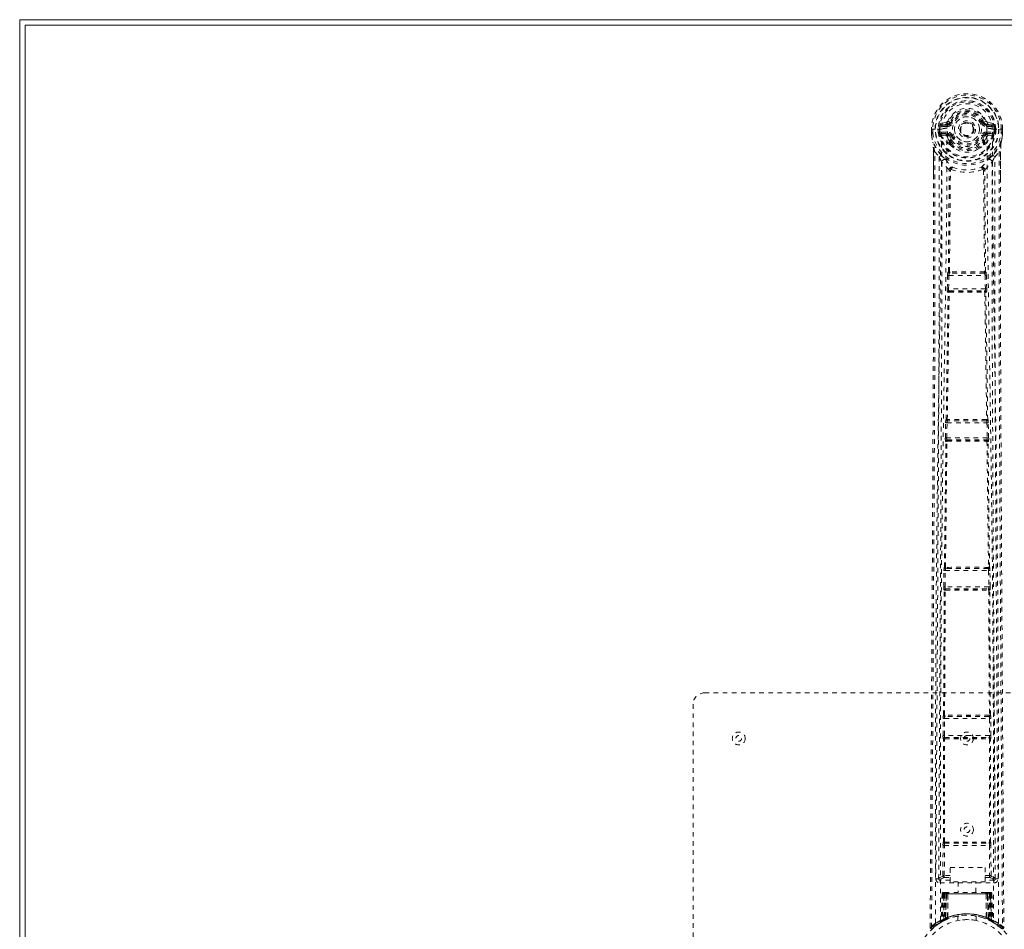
# Model space of a CAD drawing. Header units: inches. Extents: x 23.4 to 64.9, y 13.6 to 55.1.
# Tile 4 of 5: x 23.4 to 44.9, y 35.2 to 55.1. Entities that reach past the tile are written whole.
import ezdxf

# ---------------------------------------------------------------- set-up
doc = ezdxf.new("R2010")
doc.units = ezdxf.units.IN
doc.header["$MEASUREMENT"] = 0
doc.linetypes.add('SLD-Dashed', pattern=[0.075, 0.05, -0.025])
doc.linetypes.add('SLD-Solid', pattern=[0])

msp = doc.modelspace()

# ---------------------------------------------------------------- linework, layer by layer
at = {"color": 7, "linetype": 'SLD-Solid', "lineweight": 15}
for p, q in [((23.378, 13.639), (23.378, 55.139)), ((23.378, 55.139), (64.878, 55.139)), ((64.76, 55.021), (23.496, 55.021)), ((23.496, 55.021), (23.496, 13.757)), ((23.496, 13.757), (23.496, 55.021)), ((23.496, 55.021), (64.76, 55.021))]:
    msp.add_line(p, q, dxfattribs=at)
at = {"color": 7, "linetype": 'SLD-Dashed', "lineweight": 0}
for p, q in [((43.671, 52.889), (43.552, 52.865)), ((43.582, 52.829), (43.699, 52.85)), ((43.699, 52.85), (43.699, 52.829)), ((43.759, 52.893), (43.781, 52.884)), ((44.474, 52.884), (44.497, 52.893)), ((44.551, 52.916), (44.497, 52.893)), ((44.497, 52.893), (44.5, 52.887)), ((44.556, 52.85), (44.673, 52.829)), ((44.556, 52.85), (44.556, 52.829)), ((44.703, 52.865), (44.584, 52.889)), ((43.348, 52.743), (43.349, 52.665)), ((43.352, 52.743), (43.348, 52.743)), ((43.349, 52.743), (43.35, 52.664)), ((43.349, 52.665), (43.349, 52.665)), ((43.405, 52.743), (43.352, 52.743)), ((43.378, 52.743), (43.378, 52.665)), ((43.428, 52.743), (43.405, 52.743)), ((43.574, 52.743), (43.428, 52.743)), ((43.5, 52.67), (43.499, 52.742)), ((43.529, 52.671), (43.5, 52.669)), ((43.5, 52.669), (43.5, 52.67)), ((43.534, 52.743), (43.529, 52.743)), ((43.529, 52.743), (43.529, 52.671)), ((43.53, 52.67), (43.535, 52.651)), ((43.535, 52.666), (43.534, 52.743)), ((43.535, 52.651), (43.535, 52.666)), ((43.541, 52.628), (43.544, 52.625)), ((43.57, 52.677), (43.57, 52.647)), ((43.57, 52.677), (43.699, 52.677)), ((43.699, 52.623), (43.57, 52.647)), ((43.57, 52.647), (43.699, 52.647)), ((43.574, 52.743), (43.574, 52.743)), ((43.582, 52.829), (43.582, 52.799)), ((43.699, 52.829), (43.582, 52.829)), ((43.699, 52.799), (43.582, 52.799)), ((43.699, 52.799), (43.699, 52.829)), ((43.699, 52.677), (43.699, 52.647)), ((43.699, 52.623), (43.699, 52.647)), ((44.284, 52.748), (44.284, 52.738)), ((44.284, 52.738), (44.284, 52.724)), ((44.673, 52.829), (44.556, 52.829)), ((44.556, 52.799), (44.556, 52.829)), ((44.673, 52.799), (44.556, 52.799)), ((44.556, 52.677), (44.556, 52.647)), ((44.556, 52.677), (44.686, 52.677)), ((44.686, 52.647), (44.556, 52.623)), ((44.556, 52.623), (44.556, 52.647)), ((44.556, 52.647), (44.686, 52.647)), ((44.673, 52.799), (44.673, 52.829)), ((44.682, 52.743), (44.682, 52.743)), ((44.682, 52.743), (44.85, 52.743)), ((44.686, 52.647), (44.686, 52.677)), ((44.712, 52.625), (44.702, 52.614)), ((44.712, 52.625), (44.714, 52.628)), ((44.712, 52.625), (44.712, 52.625)), ((44.726, 52.67), (44.72, 52.651)), ((44.72, 52.651), (44.721, 52.666)), ((44.721, 52.743), (44.727, 52.743)), ((44.721, 52.666), (44.721, 52.743)), ((44.721, 52.743), (44.721, 52.743)), ((44.726, 52.67), (44.722, 52.644)), ((44.726, 52.671), (44.727, 52.743)), ((44.756, 52.669), (44.726, 52.671)), ((44.756, 52.743), (44.756, 52.67)), ((44.756, 52.67), (44.756, 52.669)), ((44.85, 52.743), (44.903, 52.743)), ((44.877, 52.665), (44.878, 52.743)), ((44.907, 52.743), (44.903, 52.743)), ((44.906, 52.666), (44.903, 52.615)), ((44.905, 52.664), (44.906, 52.743)), ((44.907, 52.743), (44.907, 52.665)), ((44.907, 52.665), (44.907, 52.665)), ((43.35, 52.618), (43.35, 52.614)), ((43.38, 52.441), (43.377, 52.459)), ((43.544, 52.625), (43.554, 52.614)), ((43.67, 52.593), (43.554, 52.614)), ((43.741, 52.439), (43.741, 52.478)), ((43.754, 52.581), (43.742, 52.6)), ((43.758, 52.396), (43.746, 52.415)), ((43.781, 52.593), (43.754, 52.581)), ((43.754, 52.581), (43.795, 52.495)), ((43.765, 52.481), (43.765, 52.442)), ((44.461, 52.495), (44.501, 52.581)), ((44.501, 52.581), (44.474, 52.593)), ((44.491, 52.442), (44.491, 52.481)), ((44.51, 52.415), (44.498, 52.396)), ((44.514, 52.478), (44.558, 52.571)), ((44.514, 52.439), (44.514, 52.478)), ((44.586, 52.593), (44.702, 52.614)), ((44.702, 52.614), (44.702, 52.614)), ((44.702, 52.614), (44.702, 52.614)), ((44.906, 52.618), (44.906, 52.613)), ((43.392, 51.637), (43.392, 52.245)), ((43.421, 52.244), (43.518, 52.129)), ((44.738, 52.129), (44.834, 52.244)), ((44.864, 52.245), (44.864, 51.671)), ((43.72, 49.614), (43.74, 51.833)), ((43.736, 51.851), (43.736, 51.851)), ((43.744, 49.616), (43.764, 51.836)), ((43.763, 51.837), (43.763, 51.836)), ((44.492, 51.836), (44.492, 51.837)), ((44.492, 51.836), (44.512, 49.616)), ((44.535, 49.614), (44.515, 51.833)), ((44.519, 51.851), (44.519, 51.851)), ((43.716, 49.612), (43.72, 49.614)), ((44.506, 49.611), (44.506, 49.611)), ((44.539, 49.612), (44.535, 49.614)), ((43.695, 49.243), (43.703, 49.537)), ((43.703, 49.537), (43.704, 49.565)), ((43.725, 49.242), (43.732, 49.537)), ((43.732, 49.537), (44.523, 49.537)), ((43.746, 49.582), (43.75, 49.583)), ((44.51, 49.582), (43.746, 49.582)), ((44.505, 49.583), (44.51, 49.582)), ((44.523, 49.537), (44.531, 49.242)), ((44.553, 49.537), (44.551, 49.565)), ((44.56, 49.243), (44.553, 49.537)), ((44.531, 49.242), (43.725, 49.242)), ((43.744, 49.193), (43.733, 49.197)), ((43.733, 49.197), (44.522, 49.197)), ((44.522, 49.197), (44.511, 49.193)), ((43.714, 49.164), (43.703, 49.168)), ((44.513, 49.171), (44.513, 49.171)), ((44.541, 49.164), (44.552, 49.168)), ((43.671, 46.379), (43.673, 46.38)), ((44.585, 46.379), (44.582, 46.38)), ((43.654, 45.976), (43.661, 46.304)), ((43.684, 45.976), (43.691, 46.303)), ((43.691, 46.303), (44.565, 46.303)), ((43.701, 46.348), (43.703, 46.349)), ((44.555, 46.348), (43.701, 46.348)), ((44.552, 46.349), (44.555, 46.348)), ((44.565, 46.303), (44.572, 45.976)), ((44.602, 45.976), (44.594, 46.304)), ((44.572, 45.976), (43.684, 45.976)), ((43.634, 43.142), (43.666, 45.898)), ((43.656, 43.143), (43.689, 45.9)), ((43.666, 45.898), (43.66, 45.901)), ((43.696, 45.928), (43.69, 45.931)), ((43.69, 45.931), (44.566, 45.931)), ((44.566, 45.931), (44.559, 45.928)), ((44.566, 45.9), (44.599, 43.143)), ((44.589, 45.898), (44.596, 45.901)), ((44.621, 43.142), (44.589, 45.898)), ((43.633, 43.141), (43.634, 43.142)), ((44.623, 43.141), (44.621, 43.142)), ((43.619, 42.713), (43.625, 43.066)), ((43.649, 42.713), (43.654, 43.066)), ((43.654, 43.066), (44.601, 43.066)), ((43.663, 43.111), (43.664, 43.111)), ((44.593, 43.111), (43.663, 43.111)), ((43.669, 43.112), (43.669, 43.112)), ((44.587, 43.112), (44.587, 43.112)), ((44.591, 43.111), (44.593, 43.111)), ((44.601, 43.066), (44.606, 42.713)), ((44.636, 42.713), (44.631, 43.066)), ((44.606, 42.713), (43.649, 42.713)), ((43.615, 39.901), (43.63, 42.636)), ((43.63, 42.636), (43.625, 42.639)), ((43.637, 39.902), (43.652, 42.638)), ((43.66, 42.666), (43.655, 42.668)), ((43.655, 42.668), (44.6, 42.668)), ((43.664, 42.665), (43.664, 42.665)), ((44.592, 42.665), (44.592, 42.665)), ((44.6, 42.668), (44.596, 42.666)), ((44.603, 42.638), (44.619, 39.902)), ((44.625, 42.636), (44.63, 42.639)), ((44.64, 39.901), (44.625, 42.636)), ((38.378, 40.389), (49.878, 40.389)), ((38.128, 28.639), (38.128, 40.139)), ((43.614, 39.9), (43.615, 39.901)), ((44.642, 39.9), (44.64, 39.901)), ((43.603, 39.454), (43.605, 39.825)), ((43.633, 39.454), (43.635, 39.825)), ((43.635, 39.825), (44.62, 39.825)), ((43.643, 39.87), (43.645, 39.87)), ((44.612, 39.87), (43.643, 39.87)), ((43.649, 39.871), (43.649, 39.871)), ((44.606, 39.871), (44.606, 39.871)), ((44.611, 39.87), (44.612, 39.87)), ((44.62, 39.825), (44.623, 39.454)), ((44.653, 39.454), (44.65, 39.825)), ((43.614, 39.377), (43.61, 39.379)), ((43.612, 37.121), (43.614, 39.377)), ((44.623, 39.454), (43.633, 39.454)), ((43.633, 37.122), (43.635, 39.378)), ((43.643, 39.407), (43.64, 39.409)), ((43.64, 39.409), (44.616, 39.409)), ((43.648, 39.407), (43.647, 39.407)), ((44.608, 39.407), (44.608, 39.407)), ((44.616, 39.409), (44.612, 39.407)), ((44.62, 39.378), (44.622, 37.122)), ((44.642, 39.377), (44.646, 39.379)), ((44.644, 37.121), (44.642, 39.377)), ((43.611, 37.121), (43.612, 37.121)), ((44.644, 37.121), (44.644, 37.121)), ((43.601, 36.386), (43.603, 37.046)), ((43.631, 36.386), (43.633, 37.046)), ((43.633, 37.046), (44.623, 37.046)), ((43.641, 37.091), (43.641, 37.091)), ((43.641, 37.091), (44.615, 37.091)), ((44.614, 37.091), (44.615, 37.091)), ((44.623, 37.046), (44.624, 36.386)), ((44.654, 36.386), (44.653, 37.046)), ((43.76, 36.561), (44.529, 36.561)), ((43.76, 36.247), (43.76, 36.561)), ((44.529, 36.561), (44.529, 36.247)), ((43.447, 36.314), (43.507, 36.314)), ((43.507, 36.318), (43.508, 36.316)), ((43.507, 36.314), (43.509, 36.303)), ((43.508, 36.313), (43.509, 36.303)), ((43.537, 36.284), (43.537, 36.223)), ((43.76, 36.284), (43.537, 36.284)), ((43.629, 36.341), (43.76, 36.341)), ((43.76, 36.386), (43.631, 36.386)), ((44.529, 36.247), (43.76, 36.247)), ((43.933, 36.247), (43.933, 36.014)), ((44.323, 36.014), (44.323, 36.247)), ((44.529, 36.386), (44.624, 36.386)), ((44.529, 36.341), (44.626, 36.341)), ((44.718, 36.284), (44.529, 36.284)), ((44.718, 36.223), (44.718, 36.284)), ((44.746, 36.303), (44.748, 36.314)), ((44.746, 36.303), (44.747, 36.313)), ((44.748, 36.316), (44.748, 36.318)), ((44.748, 36.314), (44.808, 36.314)), ((43.537, 36.223), (44.718, 36.223)), ((43.581, 35.985), (43.56, 35.379)), ((43.594, 35.985), (43.573, 35.388)), ((43.594, 35.985), (43.581, 35.985)), ((43.581, 35.985), (43.62, 35.985)), ((43.613, 35.985), (43.592, 35.398)), ((43.613, 35.989), (43.593, 35.395)), ((43.68, 35.985), (43.613, 35.985)), ((43.619, 35.428), (43.62, 35.985)), ((43.62, 35.985), (44.635, 35.985)), ((43.634, 36.014), (43.624, 36.014)), ((43.633, 35.985), (43.633, 35.435)), ((44.622, 35.985), (43.634, 35.985)), ((43.697, 36.014), (43.643, 36.014)), ((43.652, 35.985), (43.652, 35.443)), ((43.652, 35.985), (44.603, 35.985)), ((43.66, 35.434), (43.68, 35.985)), ((43.681, 35.985), (43.662, 35.434)), ((43.68, 35.985), (43.681, 35.985)), ((43.703, 35.461), (43.708, 35.985)), ((43.711, 35.985), (43.707, 35.464)), ((43.711, 35.985), (43.708, 35.985)), ((43.718, 36.014), (43.711, 36.014)), ((44.544, 35.985), (43.711, 35.985)), ((44.537, 36.014), (43.718, 36.014)), ((44.545, 36.014), (44.538, 36.014)), ((44.549, 35.464), (44.544, 35.985)), ((44.547, 35.985), (44.544, 35.985)), ((44.547, 35.985), (44.553, 35.461)), ((44.613, 36.014), (44.558, 36.014)), ((44.594, 35.434), (44.574, 35.985)), ((44.574, 35.985), (44.576, 35.985)), ((44.576, 35.985), (44.595, 35.434)), ((44.643, 35.985), (44.576, 35.985)), ((44.604, 35.443), (44.603, 35.985)), ((44.631, 36.014), (44.622, 36.014)), ((44.622, 35.985), (44.622, 35.435)), ((44.622, 35.985), (44.661, 35.985)), ((44.636, 35.985), (44.636, 35.428)), ((44.663, 35.395), (44.642, 35.989)), ((44.643, 35.985), (44.663, 35.398)), ((44.661, 35.985), (44.682, 35.388)), ((44.675, 35.985), (44.661, 35.985)), ((44.675, 35.985), (44.696, 35.379)), ((43.584, 35.376), (43.481, 35.313)), ((43.56, 35.379), (43.573, 35.388)), ((43.577, 35.373), (43.644, 35.408)), ((43.592, 35.398), (43.66, 35.434)), ((43.632, 35.402), (43.619, 35.428)), ((43.644, 35.408), (43.645, 35.408)), ((43.647, 35.409), (43.645, 35.408)), ((43.663, 35.417), (43.652, 35.443)), ((43.662, 35.434), (43.66, 35.434)), ((43.692, 35.428), (43.662, 35.414)), ((43.703, 35.461), (43.707, 35.464)), ((43.928, 35.496), (43.928, 35.4)), ((44.328, 35.4), (44.328, 35.496)), ((44.545, 35.437), (44.551, 35.435)), ((44.549, 35.464), (44.553, 35.461)), ((44.604, 35.443), (44.592, 35.417)), ((44.595, 35.434), (44.594, 35.434)), ((44.595, 35.434), (44.663, 35.398)), ((44.609, 35.409), (44.61, 35.408)), ((44.611, 35.408), (44.612, 35.408)), ((44.612, 35.408), (44.678, 35.373)), ((44.621, 35.403), (44.623, 35.402)), ((44.682, 35.388), (44.696, 35.379)), ((43.321, 35.247), (43.351, 35.247)), ((43.475, 35.308), (43.371, 35.225)), ((43.459, 35.297), (43.478, 35.313)), ((43.545, 35.355), (43.559, 35.363)), ((44.691, 35.367), (44.704, 35.359)), ((44.697, 35.363), (44.71, 35.355))]:
    msp.add_line(p, q, dxfattribs=at)
at = {"color": 7, "linetype": 'SLD-Dashed', "lineweight": 0, "flags": 128}
for points in [[(44.565, 52.76), (44.558, 52.84), (44.534, 52.917), (44.493, 52.987), (44.437, 53.049), (44.37, 53.098), (44.294, 53.135), (44.212, 53.157), (44.128, 53.164), (44.043, 53.157), (43.961, 53.135), (43.885, 53.098), (43.818, 53.049), (43.763, 52.987), (43.722, 52.917), (43.697, 52.84), (43.691, 52.76)], [(43.809, 52.872), (43.803, 52.875), (43.798, 52.877), (43.794, 52.879), (43.789, 52.88), (43.786, 52.882), (43.783, 52.883), (43.782, 52.884), (43.781, 52.884)], [(44.447, 52.872), (44.452, 52.875), (44.457, 52.877), (44.462, 52.879), (44.466, 52.88), (44.469, 52.882), (44.472, 52.883), (44.474, 52.884), (44.474, 52.884)], [(43.348, 52.743), (43.348, 52.743), (43.349, 52.743), (43.351, 52.743), (43.355, 52.743), (43.36, 52.743), (43.365, 52.743), (43.371, 52.743), (43.378, 52.743)], [(43.378, 52.665), (43.372, 52.665), (43.366, 52.665), (43.36, 52.665), (43.356, 52.665), (43.352, 52.665), (43.349, 52.665), (43.348, 52.665), (43.349, 52.665)], [(43.378, 52.665), (43.377, 52.661), (43.369, 52.649), (43.367, 52.645), (43.366, 52.64), (43.365, 52.635), (43.364, 52.633), (43.363, 52.632), (43.359, 52.631), (43.356, 52.63), (43.355, 52.629), (43.354, 52.627), (43.353, 52.623), (43.352, 52.615), (43.352, 52.613), (43.351, 52.612), (43.351, 52.613), (43.35, 52.614)], [(43.44, 35.341), (43.437, 37.784), (43.441, 40.226), (43.455, 42.666), (43.481, 45.104), (43.509, 47.018), (43.539, 48.93), (43.564, 50.838), (43.574, 52.743)], [(43.53, 52.67), (43.529, 52.671), (43.529, 52.671)], [(43.535, 52.666), (43.551, 52.675), (43.57, 52.677)], [(43.582, 52.799), (43.559, 52.804), (43.54, 52.817)], [(43.548, 35.397), (43.546, 37.834), (43.551, 40.271), (43.566, 42.706), (43.594, 45.138), (43.624, 47.048), (43.655, 48.955), (43.682, 50.859), (43.691, 52.76)], [(44.565, 52.76), (44.574, 50.825), (44.601, 48.885), (44.634, 46.943), (44.663, 44.999), (44.686, 43.053), (44.704, 40.503), (44.709, 37.951), (44.707, 35.397)], [(44.716, 52.817), (44.696, 52.804), (44.673, 52.799)], [(44.816, 35.341), (44.818, 37.784), (44.814, 40.226), (44.8, 42.666), (44.774, 45.105), (44.747, 47.018), (44.717, 48.93), (44.692, 50.838), (44.682, 52.743)], [(44.686, 52.677), (44.704, 52.675), (44.721, 52.666)], [(44.726, 52.671), (44.726, 52.671), (44.726, 52.67)], [(44.877, 52.665), (44.883, 52.665), (44.889, 52.665), (44.895, 52.665), (44.9, 52.665), (44.903, 52.665), (44.906, 52.665), (44.907, 52.665), (44.907, 52.665)], [(44.906, 52.614), (44.905, 52.612), (44.904, 52.612), (44.903, 52.613), (44.903, 52.614), (44.902, 52.623), (44.901, 52.627), (44.9, 52.628), (44.899, 52.629), (44.896, 52.63), (44.894, 52.631), (44.892, 52.632), (44.891, 52.633), (44.89, 52.64), (44.889, 52.645), (44.887, 52.649), (44.881, 52.657), (44.878, 52.66), (44.877, 52.665)], [(44.878, 52.743), (44.884, 52.743), (44.89, 52.743), (44.896, 52.743), (44.9, 52.743), (44.904, 52.743), (44.907, 52.743), (44.908, 52.743), (44.907, 52.743)], [(43.35, 52.618), (43.362, 52.53), (43.377, 52.459)], [(43.35, 52.614), (43.363, 52.522), (43.379, 52.448)], [(43.377, 52.459), (43.378, 52.453), (43.379, 52.448)], [(43.56, 52.17), (43.459, 52.293), (43.379, 52.448)], [(43.697, 52.571), (43.684, 52.588), (43.67, 52.593)], [(43.741, 52.478), (43.718, 52.52), (43.697, 52.571)], [(43.746, 52.415), (43.745, 52.416), (43.741, 52.439)], [(43.809, 52.604), (43.803, 52.602), (43.798, 52.6), (43.794, 52.598), (43.789, 52.596), (43.786, 52.595), (43.783, 52.594), (43.782, 52.593), (43.781, 52.593)], [(44.447, 52.604), (44.452, 52.602), (44.457, 52.6), (44.462, 52.598), (44.466, 52.596), (44.469, 52.595), (44.472, 52.594), (44.474, 52.593), (44.474, 52.593)], [(44.514, 52.439), (44.51, 52.416), (44.51, 52.415)], [(44.558, 52.571), (44.572, 52.588), (44.586, 52.593)], [(44.876, 52.448), (44.796, 52.293), (44.696, 52.17)], [(44.872, 52.415), (44.868, 52.361), (44.864, 52.245)], [(44.878, 52.459), (44.874, 52.439), (44.872, 52.415)], [(44.876, 52.448), (44.892, 52.522), (44.906, 52.614)], [(44.876, 52.448), (44.878, 52.453), (44.878, 52.459)], [(44.906, 52.618), (44.893, 52.53), (44.878, 52.459)], [(43.351, 35.247), (43.356, 36.183), (43.362, 37.155), (43.368, 38.163), (43.373, 38.932), (43.374, 39.034), (43.374, 39.136), (43.375, 39.239), (43.376, 39.342), (43.376, 39.446), (43.377, 39.57), (43.379, 39.937), (43.381, 40.272), (43.383, 40.576), (43.385, 40.847), (43.388, 41.355), (43.391, 41.799), (43.395, 42.457), (43.398, 43.056), (43.402, 43.598), (43.405, 44.206), (43.408, 44.826), (43.414, 46.024), (43.42, 47.3), (43.423, 48.532), (43.425, 49.773), (43.425, 51.023), (43.421, 52.244)], [(43.392, 52.245), (43.391, 52.245), (43.393, 52.245), (43.395, 52.245), (43.398, 52.244), (43.403, 52.244), (43.408, 52.244), (43.414, 52.244), (43.421, 52.244)], [(43.393, 52.245), (43.394, 51.967), (43.395, 51.727), (43.395, 51.637)], [(43.758, 52.396), (43.836, 52.33), (43.889, 52.301)], [(44.367, 52.301), (44.42, 52.33), (44.498, 52.396)], [(44.834, 52.244), (44.831, 50.908), (44.83, 49.555), (44.833, 48.176), (44.837, 46.85), (44.844, 45.484), (44.851, 44.118), (44.858, 42.818), (44.865, 41.664), (44.87, 40.859), (44.878, 39.533), (44.886, 38.391), (44.892, 37.301), (44.899, 36.253), (44.905, 35.247)], [(44.864, 52.245), (44.864, 52.245), (44.863, 52.245), (44.86, 52.245), (44.857, 52.244), (44.853, 52.244), (44.847, 52.244), (44.841, 52.244), (44.834, 52.244)], [(44.86, 51.671), (44.861, 51.914), (44.862, 52.245)], [(43.518, 52.129), (43.519, 51.371), (43.519, 50.577), (43.519, 49.747), (43.517, 48.88), (43.514, 48.029), (43.511, 47.312), (43.508, 46.626), (43.505, 45.891), (43.501, 45.104), (43.499, 44.863), (43.498, 44.617), (43.497, 44.367), (43.495, 44.149), (43.494, 43.973), (43.493, 43.788), (43.492, 43.594), (43.491, 43.391), (43.488, 42.982), (43.486, 42.541), (43.483, 42.069), (43.482, 41.977), (43.482, 41.953), (43.482, 41.937), (43.482, 41.913), (43.481, 41.884), (43.481, 41.849), (43.481, 41.807), (43.48, 41.661), (43.479, 41.467), (43.478, 41.267), (43.476, 41.032), (43.474, 40.764), (43.474, 40.649), (43.473, 40.53), (43.472, 40.405), (43.471, 40.274), (43.471, 40.192), (43.47, 40.112), (43.465, 39.277), (43.46, 38.472), (43.456, 37.71), (43.451, 36.991), (43.447, 36.314)], [(43.577, 52.017), (43.574, 48.092), (43.555, 44.166), (43.531, 40.24), (43.507, 36.314)], [(43.736, 51.851), (43.651, 51.93), (43.577, 52.017)], [(43.655, 52.082), (43.665, 52.073), (43.67, 52.067)], [(44.519, 51.851), (44.604, 51.93), (44.678, 52.017)], [(44.6, 52.082), (44.591, 52.073), (44.585, 52.067)], [(44.748, 36.314), (44.724, 40.24), (44.7, 44.166), (44.681, 48.092), (44.678, 52.017)], [(44.808, 36.314), (44.805, 36.925), (44.801, 37.572), (44.797, 38.254), (44.792, 38.972), (44.787, 39.714), (44.787, 39.813), (44.786, 39.914), (44.786, 40.015), (44.785, 40.116), (44.784, 40.218), (44.784, 40.346), (44.781, 40.732), (44.779, 41.074), (44.777, 41.375), (44.775, 41.633), (44.775, 41.775), (44.774, 41.9), (44.773, 42.008), (44.773, 42.099), (44.772, 42.173), (44.772, 42.229), (44.771, 42.36), (44.77, 42.535), (44.767, 43.057), (44.764, 43.538), (44.762, 43.768), (44.761, 43.988), (44.76, 44.197), (44.758, 44.457), (44.757, 44.719), (44.755, 44.975), (44.754, 45.224), (44.748, 46.343), (44.743, 47.533), (44.739, 48.673), (44.737, 49.828), (44.736, 50.991), (44.738, 52.129)], [(43.784, 51.857), (43.779, 51.866), (43.773, 51.874), (43.765, 51.878), (43.757, 51.879), (43.749, 51.877), (43.743, 51.87), (43.738, 51.862), (43.736, 51.851)], [(44.519, 51.851), (44.517, 51.862), (44.513, 51.87), (44.506, 51.877), (44.498, 51.879), (44.49, 51.878), (44.483, 51.874), (44.476, 51.866), (44.472, 51.857)], [(43.321, 35.247), (43.347, 39.497), (43.372, 43.747), (43.392, 47.996), (43.392, 51.637)], [(44.864, 51.671), (44.863, 47.996), (44.883, 43.747), (44.909, 39.497), (44.935, 35.247)], [(43.744, 49.616), (43.737, 49.612), (43.733, 49.608), (43.731, 49.602), (43.73, 49.596), (43.733, 49.591), (43.737, 49.587), (43.743, 49.584), (43.75, 49.583)], [(43.744, 49.616), (43.746, 49.612), (43.748, 49.611), (43.749, 49.611), (43.75, 49.611)], [(44.505, 49.583), (44.512, 49.584), (44.518, 49.587), (44.523, 49.591), (44.525, 49.596), (44.525, 49.602), (44.522, 49.608), (44.518, 49.612), (44.512, 49.616)], [(44.506, 49.611), (44.507, 49.611), (44.508, 49.611), (44.509, 49.613), (44.512, 49.616)], [(43.703, 49.537), (43.706, 49.537), (43.713, 49.537), (43.722, 49.537), (43.732, 49.537)], [(44.523, 49.537), (44.533, 49.537), (44.542, 49.537), (44.549, 49.537), (44.553, 49.537)], [(43.695, 49.243), (43.696, 49.243), (43.698, 49.243), (43.701, 49.243), (43.705, 49.243), (43.709, 49.243), (43.714, 49.242), (43.719, 49.242), (43.725, 49.242)], [(43.744, 49.193), (43.738, 49.193), (43.732, 49.19), (43.728, 49.187), (43.726, 49.183), (43.726, 49.178), (43.728, 49.174), (43.732, 49.17), (43.737, 49.166)], [(44.518, 49.166), (44.523, 49.17), (44.527, 49.174), (44.529, 49.178), (44.529, 49.183), (44.527, 49.187), (44.523, 49.19), (44.518, 49.193), (44.511, 49.193)], [(44.531, 49.242), (44.536, 49.242), (44.541, 49.242), (44.546, 49.243), (44.55, 49.243), (44.554, 49.243), (44.557, 49.243), (44.559, 49.243), (44.56, 49.243)], [(43.673, 46.38), (43.694, 47.773), (43.714, 49.164)], [(43.696, 46.381), (43.717, 47.775), (43.737, 49.167)], [(43.743, 49.171), (43.742, 49.171), (43.741, 49.17), (43.739, 49.169), (43.737, 49.166)], [(44.518, 49.167), (44.539, 47.775), (44.56, 46.381)], [(44.582, 46.38), (44.562, 47.773), (44.541, 49.164)], [(43.696, 46.381), (43.69, 46.378), (43.685, 46.373), (43.683, 46.368), (43.683, 46.362), (43.685, 46.357), (43.69, 46.353), (43.696, 46.35), (43.703, 46.349)], [(44.552, 46.349), (44.559, 46.35), (44.566, 46.353), (44.57, 46.357), (44.572, 46.362), (44.572, 46.368), (44.57, 46.373), (44.566, 46.378), (44.56, 46.381)], [(44.554, 46.376), (44.555, 46.376), (44.556, 46.377), (44.557, 46.378), (44.56, 46.381)], [(43.661, 46.304), (43.664, 46.304), (43.671, 46.303), (43.681, 46.303), (43.691, 46.303)], [(43.662, 46.323), (43.662, 46.318), (43.663, 46.304)], [(44.565, 46.303), (44.575, 46.303), (44.585, 46.303), (44.591, 46.304), (44.594, 46.304)], [(44.592, 46.304), (44.593, 46.318), (44.593, 46.323)], [(43.654, 45.976), (43.655, 45.976), (43.657, 45.976), (43.66, 45.976), (43.664, 45.976), (43.668, 45.976), (43.673, 45.976), (43.678, 45.976), (43.684, 45.976)], [(44.572, 45.976), (44.577, 45.976), (44.583, 45.976), (44.587, 45.976), (44.592, 45.976), (44.596, 45.976), (44.598, 45.976), (44.601, 45.976), (44.602, 45.976)], [(43.696, 45.928), (43.69, 45.927), (43.684, 45.925), (43.68, 45.921), (43.678, 45.917), (43.678, 45.912), (43.68, 45.907), (43.683, 45.903), (43.689, 45.9)], [(43.694, 45.904), (43.693, 45.904), (43.692, 45.904), (43.691, 45.903), (43.689, 45.9)], [(44.566, 45.9), (44.572, 45.903), (44.576, 45.907), (44.578, 45.912), (44.577, 45.917), (44.575, 45.921), (44.571, 45.925), (44.566, 45.927), (44.559, 45.928)], [(43.656, 43.143), (43.65, 43.14), (43.646, 43.135), (43.644, 43.13), (43.644, 43.124), (43.647, 43.119), (43.651, 43.115), (43.657, 43.112), (43.664, 43.111)], [(43.656, 43.143), (43.659, 43.14), (43.66, 43.139), (43.661, 43.138), (43.662, 43.138)], [(44.591, 43.111), (44.598, 43.112), (44.604, 43.115), (44.609, 43.119), (44.611, 43.124), (44.611, 43.13), (44.609, 43.135), (44.605, 43.14), (44.599, 43.143)], [(44.593, 43.138), (44.594, 43.138), (44.595, 43.139), (44.597, 43.14), (44.599, 43.143)], [(43.625, 43.085), (43.625, 43.08), (43.627, 43.066)], [(43.625, 43.066), (43.627, 43.066), (43.634, 43.066), (43.644, 43.066), (43.654, 43.066)], [(44.601, 43.066), (44.611, 43.066), (44.621, 43.066), (44.628, 43.066), (44.631, 43.066)], [(44.629, 43.066), (44.63, 43.08), (44.63, 43.085)], [(43.619, 42.713), (43.621, 42.713), (43.623, 42.713), (43.625, 42.713), (43.629, 42.713), (43.634, 42.713), (43.639, 42.713), (43.644, 42.713), (43.649, 42.713)], [(44.606, 42.713), (44.612, 42.713), (44.617, 42.713), (44.622, 42.713), (44.626, 42.713), (44.63, 42.713), (44.633, 42.713), (44.635, 42.713), (44.636, 42.713)], [(43.66, 42.666), (43.653, 42.665), (43.648, 42.663), (43.644, 42.659), (43.641, 42.655), (43.641, 42.65), (43.643, 42.645), (43.647, 42.641), (43.652, 42.638)], [(43.657, 42.642), (43.656, 42.642), (43.656, 42.642), (43.654, 42.641), (43.652, 42.638)], [(44.603, 42.638), (44.609, 42.641), (44.613, 42.645), (44.614, 42.65), (44.614, 42.655), (44.612, 42.659), (44.608, 42.663), (44.602, 42.665), (44.596, 42.666)], [(44.603, 42.638), (44.601, 42.641), (44.6, 42.642), (44.599, 42.642), (44.598, 42.642)], [(44.745, 36.884), (44.742, 37.327), (44.739, 37.898), (44.736, 38.429), (44.733, 38.922), (44.73, 39.368), (44.727, 39.776), (44.725, 40.146), (44.723, 40.478), (44.72, 40.933), (44.718, 41.23)], [(43.637, 39.902), (43.631, 39.898), (43.627, 39.893), (43.625, 39.888), (43.625, 39.883), (43.628, 39.878), (43.632, 39.874), (43.638, 39.871), (43.645, 39.87)], [(43.637, 39.902), (43.639, 39.898), (43.641, 39.897), (43.642, 39.897), (43.643, 39.897)], [(44.611, 39.87), (44.617, 39.871), (44.623, 39.874), (44.628, 39.878), (44.63, 39.883), (44.63, 39.888), (44.628, 39.893), (44.625, 39.898), (44.619, 39.902)], [(44.613, 39.897), (44.614, 39.897), (44.615, 39.897), (44.616, 39.898), (44.619, 39.902)], [(43.605, 39.825), (43.608, 39.825), (43.615, 39.825), (43.625, 39.825), (43.635, 39.825)], [(43.606, 39.841), (43.606, 39.837), (43.608, 39.825)], [(44.62, 39.825), (44.63, 39.825), (44.64, 39.825), (44.647, 39.825), (44.65, 39.825)], [(44.648, 39.825), (44.649, 39.837), (44.649, 39.841)], [(43.603, 39.454), (43.604, 39.454), (43.606, 39.454), (43.609, 39.454), (43.613, 39.454), (43.617, 39.454), (43.622, 39.454), (43.627, 39.454), (43.633, 39.454)], [(43.643, 39.407), (43.637, 39.406), (43.631, 39.404), (43.627, 39.4), (43.625, 39.396), (43.624, 39.391), (43.626, 39.386), (43.63, 39.382), (43.635, 39.378)], [(43.641, 39.383), (43.64, 39.383), (43.639, 39.383), (43.638, 39.382), (43.635, 39.378)], [(44.62, 39.378), (44.625, 39.382), (44.629, 39.386), (44.631, 39.391), (44.631, 39.396), (44.628, 39.4), (44.624, 39.404), (44.618, 39.406), (44.612, 39.407)], [(44.62, 39.378), (44.618, 39.382), (44.616, 39.383), (44.616, 39.383), (44.615, 39.383)], [(44.623, 39.454), (44.628, 39.454), (44.634, 39.454), (44.638, 39.454), (44.643, 39.454), (44.647, 39.454), (44.649, 39.454), (44.652, 39.454), (44.653, 39.454)], [(43.633, 37.122), (43.628, 37.118), (43.624, 37.113), (43.622, 37.108), (43.622, 37.103), (43.624, 37.098), (43.629, 37.094), (43.635, 37.092), (43.641, 37.091)], [(43.633, 37.122), (43.636, 37.118), (43.637, 37.117), (43.638, 37.117), (43.639, 37.117)], [(43.639, 37.117), (43.881, 37.117), (44.128, 37.117), (44.374, 37.117), (44.616, 37.117)], [(44.614, 37.091), (44.621, 37.092), (44.627, 37.094), (44.631, 37.098), (44.633, 37.103), (44.634, 37.108), (44.631, 37.114), (44.627, 37.118), (44.622, 37.122)], [(43.603, 37.046), (43.604, 37.046), (43.606, 37.046), (43.609, 37.046), (43.613, 37.046), (43.617, 37.046), (43.622, 37.046), (43.627, 37.046), (43.633, 37.046)], [(43.646, 37.091), (43.763, 37.091), (43.882, 37.091), (44.001, 37.091), (44.121, 37.091), (44.231, 37.091), (44.341, 37.091), (44.447, 37.091), (44.529, 37.091), (44.61, 37.091)], [(44.623, 37.046), (44.633, 37.046), (44.643, 37.046), (44.65, 37.046), (44.653, 37.046)], [(43.507, 36.314), (43.53, 36.342), (43.6, 36.371)], [(43.537, 36.284), (43.56, 36.312), (43.629, 36.341)], [(43.601, 36.386), (43.605, 36.386), (43.611, 36.386), (43.62, 36.386), (43.631, 36.386)], [(44.654, 36.386), (44.651, 36.386), (44.644, 36.386), (44.635, 36.386), (44.624, 36.386)], [(44.626, 36.341), (44.695, 36.312), (44.718, 36.284)], [(44.748, 36.314), (44.725, 36.342), (44.656, 36.371)], [(43.633, 35.985), (43.619, 35.985), (43.606, 35.985), (43.598, 35.985), (43.594, 35.985)], [(43.613, 35.985), (43.613, 35.985), (43.615, 35.985), (43.618, 35.985), (43.623, 35.985), (43.629, 35.985), (43.636, 35.985), (43.644, 35.985), (43.652, 35.985)], [(43.708, 35.985), (43.698, 35.985), (43.69, 35.985), (43.684, 35.985), (43.681, 35.985)], [(43.708, 35.985), (43.708, 35.991), (43.709, 35.997), (43.71, 36.002), (43.711, 36.006), (43.713, 36.01), (43.714, 36.012), (43.716, 36.014), (43.718, 36.014)], [(44.538, 36.014), (44.541, 36.012), (44.544, 36.006), (44.546, 35.996), (44.547, 35.985)], [(44.574, 35.985), (44.572, 35.985), (44.566, 35.985), (44.557, 35.985), (44.547, 35.985)], [(44.603, 35.985), (44.611, 35.985), (44.619, 35.985), (44.626, 35.985), (44.632, 35.985), (44.637, 35.985), (44.641, 35.985), (44.642, 35.985), (44.643, 35.985)], [(44.636, 35.985), (44.651, 35.985), (44.663, 35.985), (44.668, 35.985), (44.672, 35.985), (44.675, 35.985)], [(43.616, 35.394), (43.624, 35.399), (43.631, 35.404)], [(43.705, 35.435), (43.706, 35.436), (43.707, 35.437), (43.707, 35.44), (43.707, 35.443), (43.707, 35.447), (43.706, 35.452), (43.704, 35.456), (43.703, 35.461)], [(43.928, 35.496), (43.939, 35.498), (43.951, 35.5)], [(44.406, 35.481), (44.394, 35.485), (44.382, 35.487)], [(44.551, 35.435), (44.549, 35.436), (44.549, 35.437), (44.548, 35.44), (44.548, 35.443), (44.549, 35.447), (44.55, 35.452), (44.551, 35.456), (44.553, 35.461)], [(44.885, 35.225), (44.719, 35.349), (44.552, 35.432)], [(44.71, 35.355), (44.709, 35.356), (44.708, 35.356)], [(44.886, 35.228), (44.893, 35.224), (44.901, 35.221), (44.91, 35.221), (44.918, 35.222), (44.924, 35.226), (44.93, 35.231), (44.933, 35.238), (44.934, 35.245)], [(44.935, 35.247), (44.934, 35.248), (44.932, 35.248), (44.926, 35.247), (44.916, 35.247), (44.911, 35.248), (44.905, 35.247)]]:
    msp.add_lwpolyline(points, dxfattribs=at)
at = {"color": 7, "linetype": 'SLD-Dashed', "lineweight": 0}
for centre, radius in [((44.128, 52.738), 0.7), ((44.128, 52.738), 0.69), ((44.128, 52.738), 0.623), ((44.128, 52.738), 0.32), ((44.128, 52.738), 0.275), ((44.128, 52.738), 0.188), ((44.128, 52.738), 0.156), ((44.128, 52.738), 0.142), ((44.128, 52.738), 0.14), ((44.128, 52.738), 0.138), ((39.128, 39.389), 0.141), ((44.128, 39.389), 0.141), ((39.128, 39.389), 0.0625), ((44.128, 39.389), 0.0625), ((44.128, 37.389), 0.141), ((44.128, 37.389), 0.0625), ((44.128, 34.389), 1.125), ((44.128, 34.389), 1.03)]:
    msp.add_circle(centre, radius, dxfattribs=at)
for centre, radius, start, end in [((44.128, 52.738), 0.78, 0.3208, 179.6784), ((44.128, 52.738), 0.78, 0, 179.6863), ((44.128, 52.738), 0.75, 0.321, 179.679), ((44.128, 52.738), 0.629, 0.4095, 179.5861), ((44.128, 52.738), 0.599, 0.4095, 179.5861), ((44.128, 52.743), 0.554, 0.0503, 179.9569), ((44.128, 52.738), 0.459, 22.774, 157.226), ((44.128, 52.738), 0.4, 22.774, 157.226), ((44.128, 52.738), 0.376, 22.774, 157.226), ((44.128, 52.738), 0.346, 22.7737, 157.2263), ((43.744, 52.789), 0.206, 158.3436, 172.3381), ((43.581, 52.859), 0.0299, 167.8922, 271.9518), ((43.7, 52.88), 0.0301, 162.38, 268.5461), ((43.662, 52.934), 0.0456, 281.4029, 337.421), ((43.693, 52.921), 0.0714, 274.7336, 337.1513), ((43.699, 52.918), 0.089, 270, 337.226), ((43.699, 52.918), 0.119, 270.0003, 337.2254), ((41.726, 48.128), 5.18, 66.8973, 67.5536), ((44.128, 52.738), 0.275, 360, 180), ((44.556, 52.918), 0.119, 202.7746, 269.9997), ((44.556, 52.918), 0.089, 202.774, 270), ((44.562, 52.921), 0.0716, 208.9498, 265.1679), ((44.593, 52.934), 0.0457, 202.6606, 258.5154), ((44.556, 52.88), 0.0301, 271.4494, 17.6259), ((44.674, 52.859), 0.0299, 268.0482, 12.1078), ((44.512, 52.789), 0.206, 7.6615, 21.6567), ((43.783, 52.653), 0.435, 178.3332, 185.6166), ((44.173, 52.66), 0.825, 179.6549, 182.9135), ((44.128, 52.738), 0.753, 185.5814, 354.4205), ((44.128, 52.738), 0.632, 186.2981, 353.7019), ((44.128, 52.738), 0.602, 186.4998, 349.3934), ((44.128, 52.738), 0.593, 172.3909, 179.5868), ((43.61, 52.658), 0.0746, 185.4315, 203.3804), ((43.569, 52.617), 0.0305, 89.0102, 157.7949), ((43.689, 52.372), 0.389, 89.6782, 107.1686), ((43.699, 52.558), 0.119, 22.7734, 90), ((43.699, 52.558), 0.089, 22.774, 90), ((44.128, 52.738), 0.275, 180, 0), ((44.556, 52.558), 0.119, 90.0001, 157.2265), ((44.556, 52.558), 0.089, 90, 157.226), ((44.271, 52.823), 0.483, 297.9633, 335.8051), ((44.572, 52.402), 0.358, 72.115, 91.095), ((44.686, 52.617), 0.0305, 22.2055, 90.9896), ((44.614, 52.666), 0.107, 339.3713, 351.8171), ((44.128, 52.738), 0.593, 0.4056, 7.6091), ((44.102, 52.659), 0.804, 357.0458, 0.3854), ((44.128, 52.738), 0.788, 189.1184, 350.8816), ((39.685, 51.58), 3.795, 10.0832, 13.2248), ((40.54, 52.159), 2.855, 1.7277, 5.6805), ((42.067, 52.268), 1.325, 359.0051, 7.5052), ((43.991, 52.829), 0.491, 204.671, 241.722), ((43.93, 52.831), 0.435, 209.8477, 244.1932), ((43.7, 52.593), 0.0299, 91.0991, 179.1175), ((43.728, 52.565), 0.031, 31.7534, 170.0613), ((43.698, 52.568), 0.0542, 36.2199, 89.3853), ((43.772, 52.475), 0.0305, 40.9377, 174.045), ((43.762, 52.406), 0.0744, 88.1581, 106.2946), ((43.762, 52.368), 0.0746, 88.1564, 106.2414), ((43.801, 52.385), 0.0441, 127.0484, 165.3919), ((43.798, 52.448), 0.0463, 93.6891, 135.7316), ((44.128, 52.749), 0.451, 216.3983, 323.6019), ((43.796, 52.443), 0.0316, 180.7147, 225.411), ((44.128, 52.77), 0.498, 224.7108, 315.2892), ((44.128, 52.738), 0.376, 202.774, 337.226), ((44.128, 52.734), 0.41, 215.7174, 324.3042), ((44.128, 52.738), 0.346, 202.774, 337.226), ((44.128, 52.738), 0.156, 245.0098, 290.1679), ((44.484, 52.475), 0.0305, 5.9523, 139.0164), ((44.458, 52.448), 0.0466, 44.3502, 86.1447), ((44.459, 52.443), 0.0316, 314.5894, 359.2878), ((44.455, 52.385), 0.0441, 14.6097, 52.9526), ((44.493, 52.406), 0.0745, 73.7202, 91.8268), ((44.493, 52.368), 0.0747, 73.7697, 91.8326), ((44.562, 52.558), 0.0647, 94.7244, 158.8804), ((44.528, 52.565), 0.031, 9.999, 148.1918), ((44.325, 52.83), 0.434, 295.8001, 330.152), ((44.556, 52.593), 0.0299, 0.8839, 88.8996), ((48.572, 51.579), 3.797, 166.7762, 169.9162), ((47.958, 52.147), 3.097, 175.0394, 178.2136), ((44.128, 52.705), 0.47, 239.4272, 300.6384), ((44.213, 51.449), 0.973, 132.1832, 135.6359), ((49.67, 55.338), 6.939, 207.5434, 208.5888), ((45.095, 53.74), 2.196, 225.6323, 229.0206), ((43.638, 52.015), 0.0608, 58.0542, 177.8224), ((44.395, 52.574), 0.885, 215.0117, 229.1435), ((43.861, 52.574), 0.885, 310.8581, 324.9885), ((44.618, 52.015), 0.0608, 2.1741, 121.9473), ((43.16, 53.74), 2.196, 310.9801, 314.3674), ((38.569, 55.347), 6.957, 331.4125, 332.4552), ((44.042, 51.449), 0.973, 44.3641, 47.8166), ((43.797, 51.847), 0.0608, 71.8533, 176.6888), ((43.713, 51.836), 0.0278, 354.3061, 31.8663), ((43.761, 51.762), 0.0745, 87.786, 105.7739), ((43.788, 51.832), 0.0249, 99.8077, 168.1892), ((44.128, 52.756), 0.963, 249.0616, 290.948), ((43.869, 51.835), 0.0884, 127.1346, 165.7102), ((44.128, 52.687), 0.841, 248.2527, 291.7503), ((44.458, 51.847), 0.0608, 3.3101, 108.1478), ((44.386, 51.835), 0.0884, 14.2825, 52.8729), ((44.467, 51.831), 0.026, 13.3979, 78.557), ((44.495, 51.762), 0.0746, 74.2321, 92.2094), ((44.545, 51.836), 0.0299, 149.4686, 184.3715), ((43.787, 49.57), 0.0829, 149.0786, 183.0441), ((43.746, 49.612), 0.0301, 178.5757, 269.1232), ((43.739, 49.539), 0.0768, 86.8844, 104.3899), ((43.75, 49.613), 0.0301, 178.5556, 269.0941), ((43.792, 49.605), 0.0426, 171.3754, 209.9054), ((44.128, 15.651), 33.962, 89.3632, 90.6384), ((44.463, 49.605), 0.0426, 330.0939, 8.6242), ((44.505, 49.613), 0.0301, 270.9059, 1.4446), ((44.509, 49.612), 0.0301, 270.8766, 1.4244), ((44.516, 49.539), 0.0768, 75.6099, 93.1157), ((44.468, 49.57), 0.0829, 356.9555, 30.9221), ((43.791, 49.544), 0.0589, 140.1657, 187.0095), ((43.755, 49.55), 0.0332, 89.442, 98.2141), ((44.128, 15.795), 33.791, 89.368, 90.632), ((44.501, 49.554), 0.0296, 81.2474, 91.1036), ((44.464, 49.544), 0.0589, 352.9901, 39.8347), ((43.843, 49.222), 0.149, 171.8521, 201.0502), ((43.733, 49.167), 0.0301, 90.7707, 178.1978), ((43.744, 49.163), 0.0301, 90.7999, 178.108), ((43.781, 49.23), 0.0582, 167.5395, 213.7676), ((43.775, 49.175), 0.0331, 146.3828, 187.034), ((43.748, 49.22), 0.0274, 261.8606, 270.2414), ((44.128, 82.592), 33.401, 269.3485, 270.6515), ((44.508, 49.218), 0.0253, 269.4179, 278.4892), ((44.48, 49.175), 0.0331, 352.9648, 33.6156), ((44.511, 49.163), 0.0301, 1.8922, 89.2), ((44.474, 49.23), 0.0582, 326.2327, 12.4603), ((44.522, 49.167), 0.0301, 1.7871, 89.2443), ((44.413, 49.222), 0.149, 338.9502, 8.1475), ((43.733, 49.088), 0.0785, 86.9083, 104.0005), ((44.128, 84.653), 35.485, 269.377, 270.6206), ((44.512, 49.165), 0.00598, 16.9148, 83.9255), ((44.522, 49.088), 0.0785, 75.9995, 93.0917), ((43.852, 46.317), 0.192, 161.1616, 183.9048), ((43.701, 46.378), 0.0301, 178.8888, 269.4463), ((43.691, 46.297), 0.0846, 86.8286, 102.2684), ((43.703, 46.379), 0.0301, 178.8904, 269.426), ((43.702, 46.383), 0.00679, 194.3898, 264.5334), ((43.739, 46.37), 0.038, 170.8245, 213.5617), ((44.128, 12.482), 33.897, 89.28, 90.72), ((44.516, 46.37), 0.038, 326.4377, 9.1754), ((44.552, 46.379), 0.0301, 270.574, 1.1095), ((44.554, 46.378), 0.0301, 270.5535, 1.1113), ((44.564, 46.297), 0.0846, 77.7316, 93.1714), ((44.403, 46.317), 0.192, 356.0949, 18.8387), ((43.765, 46.31), 0.0743, 149.6681, 185.7193), ((43.707, 46.324), 0.0251, 88.7866, 99.4733), ((44.128, 12.658), 33.694, 89.2856, 90.7144), ((44.548, 46.322), 0.0278, 81.0399, 90.7095), ((44.491, 46.31), 0.0743, 354.2804, 30.3324), ((43.851, 45.955), 0.198, 173.712, 195.5618), ((43.757, 45.963), 0.0749, 170.0551, 205.3114), ((44.498, 45.963), 0.0749, 334.6897, 9.944), ((44.405, 45.955), 0.198, 344.4385, 6.2876), ((43.69, 45.901), 0.0301, 90.5045, 178.4927), ((43.696, 45.898), 0.0301, 90.5269, 178.4558), ((43.684, 45.812), 0.0881, 87.0294, 101.7892), ((43.725, 45.909), 0.0313, 143.2159, 187.6832), ((44.128, 81.016), 35.115, 269.2924, 270.7076), ((43.7, 45.952), 0.0246, 261.2365, 270.2963), ((44.128, 79.307), 33.382, 269.2659, 270.7341), ((44.556, 45.952), 0.0244, 269.682, 278.7952), ((44.53, 45.909), 0.0313, 352.3165, 36.783), ((44.559, 45.898), 0.0301, 1.5444, 89.473), ((44.561, 45.899), 0.00596, 15.81, 84.2923), ((44.565, 45.901), 0.0301, 1.4951, 89.5077), ((44.571, 45.812), 0.0881, 78.2106, 92.9708), ((43.838, 43.08), 0.214, 163.5429, 183.8255), ((43.663, 43.141), 0.0301, 179.37, 269.5225), ((43.652, 43.039), 0.104, 87.5799, 99.7943), ((43.664, 43.141), 0.0301, 179.366, 269.5169), ((44.128, 9.156), 33.985, 89.2154, 90.7846), ((43.697, 43.132), 0.0351, 170.3162, 215.9871), ((44.558, 43.132), 0.0351, 324.0172, 9.6806), ((44.591, 43.141), 0.0301, 270.4832, 0.6338), ((44.592, 43.141), 0.0301, 270.4774, 0.6298), ((44.603, 43.039), 0.104, 80.2058, 92.4201), ((44.417, 43.08), 0.214, 356.1742, 16.4576), ((43.736, 43.074), 0.0821, 153.4114, 185.7173), ((43.668, 43.087), 0.0246, 89.3079, 99.4817), ((44.128, 9.489), 33.626, 89.2179, 90.7821), ((44.587, 43.087), 0.0246, 80.5072, 90.7065), ((44.519, 43.074), 0.0822, 354.3022, 26.569), ((43.835, 42.693), 0.216, 174.5583, 194.5476), ((43.73, 42.701), 0.0814, 171.3794, 203.7085), ((44.526, 42.701), 0.0814, 336.2927, 8.6194), ((44.42, 42.693), 0.216, 345.4527, 5.4414), ((43.656, 42.638), 0.0301, 90.4497, 178.9564), ((43.66, 42.636), 0.0301, 90.47, 178.9441), ((43.648, 42.527), 0.111, 87.8509, 99.2518), ((43.688, 42.646), 0.0306, 141.66, 188.4251), ((44.127, 77.611), 34.972, 269.2298, 270.7709), ((43.663, 42.686), 0.021, 260.3487, 270.6747), ((44.128, 76.062), 33.4, 269.2042, 270.7957), ((44.592, 42.686), 0.021, 269.3196, 279.6581), ((44.568, 42.646), 0.0306, 351.5736, 38.3438), ((44.595, 42.636), 0.0301, 1.0557, 89.53), ((44.6, 42.638), 0.0301, 1.043, 89.5508), ((44.608, 42.527), 0.111, 80.7481, 92.1491), ((38.378, 40.139), 0.25, 90, 180), ((43.633, 39.755), 0.147, 88.5224, 97.0042), ((43.645, 39.9), 0.0301, 179.8082, 269.4917), ((44.128, 5.789), 34.111, 89.1853, 90.8148), ((44.61, 39.9), 0.0301, 270.5095, 0.191), ((44.622, 39.755), 0.147, 82.9959, 91.4776), ((43.81, 39.841), 0.205, 163.2921, 184.4459), ((43.644, 39.9), 0.0301, 179.8084, 269.4976), ((43.713, 39.834), 0.0787, 153.0033, 186.7334), ((43.676, 39.891), 0.0335, 170.2914, 217.5584), ((43.649, 39.847), 0.0237, 89.3443, 99.5956), ((44.128, 6.301), 33.573, 89.1836, 90.8164), ((44.58, 39.891), 0.0335, 322.4445, 9.7097), ((44.607, 39.847), 0.0237, 80.3995, 90.6513), ((44.612, 39.9), 0.0301, 270.5025, 0.1915), ((44.542, 39.834), 0.0788, 353.2898, 26.9734), ((44.445, 39.841), 0.205, 355.5536, 16.7084), ((43.806, 39.435), 0.204, 174.6899, 195.9244), ((43.64, 39.379), 0.0301, 90.4953, 179.3697), ((43.644, 39.377), 0.0301, 90.5127, 179.369), ((43.632, 39.215), 0.163, 88.7904, 96.4111), ((43.709, 39.443), 0.0775, 171.7264, 205.8384), ((43.671, 39.388), 0.0306, 140.9464, 188.8008), ((44.128, 74.161), 34.782, 269.198, 270.8021), ((43.647, 39.428), 0.0213, 260.2932, 270.6254), ((44.128, 72.825), 33.421, 269.1768, 270.8232), ((44.608, 39.428), 0.0212, 269.3465, 279.7362), ((44.584, 39.388), 0.0306, 351.1991, 39.0534), ((44.612, 39.377), 0.0301, 0.6311, 89.4874), ((44.546, 39.443), 0.0775, 334.1625, 8.2729), ((44.616, 39.379), 0.0301, 0.6292, 89.5058), ((44.623, 39.215), 0.164, 83.6008, 91.2044), ((44.449, 39.435), 0.204, 344.076, 5.3095), ((43.789, 37.063), 0.187, 162.0202, 185.1768), ((43.641, 37.121), 0.0301, 180.0666, 268.62), ((43.63, 36.885), 0.237, 89.2346, 94.4783), ((43.642, 37.121), 0.0301, 180.0832, 268.6027), ((43.671, 37.111), 0.0324, 169.8895, 217.9223), ((44.584, 37.111), 0.0324, 322.0779, 10.1104), ((44.613, 37.121), 0.0301, 271.3935, 359.9205), ((44.614, 37.121), 0.0301, 271.3794, 359.9342), ((44.615, 37.123), 0.00678, 275.3957, 343.7908), ((44.625, 36.878), 0.243, 85.592, 90.6951), ((44.466, 37.063), 0.187, 354.8234, 17.9795), ((43.703, 37.056), 0.0713, 151.338, 188.5797), ((43.645, 37.068), 0.0232, 87.7864, 98.9433), ((44.611, 37.068), 0.0226, 80.8973, 92.373), ((44.552, 37.056), 0.0715, 351.4692, 28.6009), ((43.537, 36.313), 0.09, 179.6448, 269.9871), ((43.536, 36.311), 0.0277, 197.5701, 273.1252), ((43.564, 36.382), 0.0372, 341.9512, 5.3236), ((43.63, 36.371), 0.03, 179.9775, 269.5822), ((43.323, 36.375), 0.308, 353.6923, 2.0589), ((44.888, 36.373), 0.264, 177.2289, 187.0199), ((44.626, 36.371), 0.03, 270.4175, 0.023), ((44.7, 36.383), 0.0455, 176.8229, 195.9021), ((44.718, 36.313), 0.09, 270.0129, 0.3552), ((44.72, 36.311), 0.0277, 266.8752, 342.2797), ((43.611, 35.984), 0.03, 90.0049, 178.0052), ((43.663, 35.917), 0.104, 113.9466, 139.2781), ((43.624, 35.984), 0.03, 90.0296, 178.0321), ((43.638, 35.808), 0.205, 91.0492, 97.9576), ((43.643, 35.984), 0.03, 90.0632, 178.0691), ((43.658, 35.965), 0.0498, 96.4556, 155.6237), ((45.469, 35.994), 1.849, 179.4391, 180.2691), ((44.49, 35.994), 0.856, 178.6627, 180.5998), ((44.092, 35.992), 0.44, 177.1519, 180.9197), ((43.709, 35.984), 0.0299, 90.1881, 178.2047), ((43.711, 35.984), 0.0299, 90.188, 178.2048), ((43.746, 35.992), 0.0354, 140.7671, 190.7266), ((44.51, 35.992), 0.0354, 349.2731, 39.233), ((44.545, 35.984), 0.0299, 1.7953, 89.8119), ((44.546, 35.984), 0.0299, 1.7974, 89.8125), ((44.163, 35.992), 0.44, 359.0803, 2.848), ((44.597, 35.965), 0.0498, 24.3759, 83.5444), ((44.613, 35.984), 0.03, 1.9309, 89.9368), ((44.618, 35.802), 0.21, 82.3282, 88.992), ((43.946, 35.988), 0.676, 359.7873, 2.2405), ((44.631, 35.984), 0.03, 1.9677, 89.9705), ((42.801, 35.994), 1.834, 359.723, 0.5597), ((44.593, 35.917), 0.104, 40.7189, 66.0559), ((44.645, 35.984), 0.03, 1.9946, 89.995), ((44.128, 34.39), 1.157, 47.8168, 132.1804), ((44.113, 34.157), 1.362, 114.4704, 119.6087), ((44.078, 34.475), 1.028, 116.5873, 121.2092), ((43.53, 35.38), 0.03, 301.1085, 358.0167), ((43.533, 35.379), 0.0272, 300.0224, 2.6192), ((44.128, 34.357), 1.19, 60.8728, 119.1272), ((43.59, 35.41), 0.043, 197.0436, 245.7822), ((43.544, 35.389), 0.0299, 300.3261, 358.0954), ((44.112, 34.762), 0.828, 126.5009, 131.8196), ((44.128, 34.389), 1.128, 60.4639, 119.5361), ((44.102, 34.778), 0.807, 125.5773, 130.9616), ((44.128, 34.39), 1.127, 114.314, 119.2391), ((43.564, 35.398), 0.0281, 298.4141, 1.1782), ((43.562, 35.399), 0.0299, 299.2714, 358.1972), ((44.129, 34.749), 0.842, 124.513, 129.5754), ((44.128, 34.391), 1.155, 63.8885, 116.1119), ((44.128, 34.391), 1.155, 64.6406, 115.3589), ((43.7, 35.455), 0.0702, 197.3129, 221.0748), ((43.631, 35.434), 0.0297, 295.537, 358.5261), ((44.128, 34.389), 1.127, 112.0327, 115.3546), ((43.632, 35.435), 0.0297, 295.4612, 358.5247), ((44.128, 34.391), 1.155, 65.661, 114.339), ((44.088, 34.831), 0.739, 121.446, 125.2505), ((44.128, 34.426), 1.12, 67.9113, 112.0887), ((43.677, 35.446), 0.0345, 344.8567, 31.0541), ((44.128, 34.389), 1.03, 78.8034, 101.1966), ((44.195, 34.78), 0.728, 79.492, 81.2064), ((44.578, 35.446), 0.0345, 148.9567, 195.1324), ((44.165, 34.828), 0.742, 54.7577, 58.5466), ((44.128, 34.389), 1.127, 60.7611, 65.6858), ((44.623, 35.435), 0.0297, 181.4754, 244.5388), ((44.625, 35.434), 0.0297, 181.4778, 244.4634), ((44.128, 34.751), 0.839, 50.417, 55.4946), ((44.544, 35.461), 0.0832, 321.411, 341.4067), ((44.583, 35.443), 0.0549, 313.5916, 344.18), ((44.151, 34.775), 0.811, 49.0511, 54.4088), ((44.144, 34.763), 0.828, 48.1781, 53.502), ((44.687, 35.396), 0.0236, 171.9847, 235.243), ((44.693, 35.399), 0.0299, 181.8025, 240.7287), ((44.271, 34.635), 0.843, 59.6305, 61.1802), ((44.712, 35.389), 0.0299, 181.9046, 239.6737), ((44.666, 35.41), 0.043, 294.1911, 342.985), ((44.722, 35.38), 0.0278, 174.9442, 239.3763), ((44.726, 35.38), 0.03, 181.9836, 238.8914), ((44.143, 34.157), 1.362, 60.3913, 65.5297), ((44.115, 34.364), 1.188, 124.6497, 131.9685), ((43.351, 35.247), 0.03, 179.6549, 312.1678), ((43.464, 35.33), 0.141, 216.0701, 228.3099), ((44.115, 34.405), 1.108, 124.6024, 131.8909), ((43.47, 35.342), 0.03, 180.3159, 304.0834), ((44.128, 34.389), 1.127, 119.536, 124.6628), ((43.87, 34.833), 0.615, 119.4352, 120.4754), ((44.128, 34.389), 1.127, 55.3374, 60.4639), ((44.786, 35.342), 0.03, 235.9249, 359.6757), ((44.137, 34.401), 1.113, 47.9377, 55.379), ((44.141, 34.365), 1.186, 48.0275, 55.354), ((44.905, 35.247), 0.03, 227.832, 0.3452), ((45.998, 34.236), 1.489, 137.2331, 138.3871)]:
    msp.add_arc(centre, radius, start, end, dxfattribs=at)

doc.saveas('drawing.dxf')
